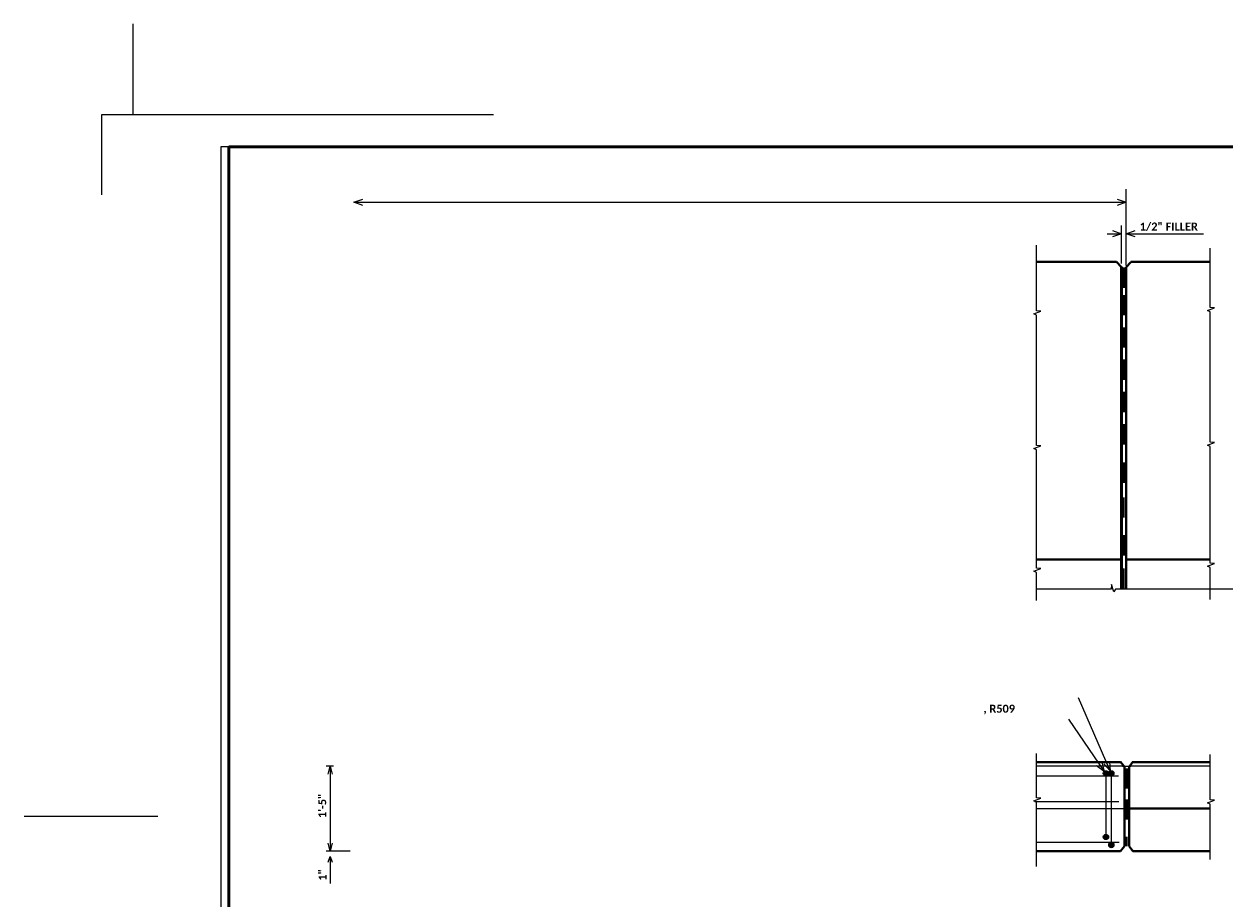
# Model space of a CAD drawing. Extents: x -972 to -537, y 1031 to 1333.
# Tile 2 of 4: x -972 to -746, y 1169 to 1333. Entities that reach past the tile are written whole.
import ezdxf

# ---------------------------------------------------------------- set-up
doc = ezdxf.new("R2010")
doc.units = 0
doc.header["$MEASUREMENT"] = 0
doc.layers.add('B_ANNO_NOPLOT', color=47, linetype='Continuous', lineweight=18, plot=False)
for name, color, linetype, lineweight in [('Level 1', 7, 'Continuous', 18), ('Level 12', 7, 'Continuous', 18), ('Level 2', 7, 'Continuous', 18), ('Level 9', 7, 'Continuous', 18)]:
    doc.layers.add(name, color=color, linetype=linetype, lineweight=lineweight)
doc.styles.add('Title', font='calibrib.ttf', dxfattribs={"height": 0.125})

# ---------------------------------------------------------------- blocks, each defined once
blk = doc.blocks.new('SHT2.')
at = {"layer": 'B_ANNO_NOPLOT', "linetype": 'Continuous', "lineweight": 18}
for p, q in [((6, 264), (6, 281.12)), ((73.81, 264), (0, 264)), ((0, 264), (0, 248.97)), ((10.62, 132), (-14.56, 132))]:
    blk.add_line(p, q, dxfattribs=at)
at = {"layer": 'B_ANNO_NOPLOT', "linetype": 'Continuous', "lineweight": 50}
for p in [(24, 6), (400.5, 258)]:
    blk.add_line(p, (24, 258), dxfattribs=at)
blk = doc.blocks.new('ARROW27')
at = {"layer": 'Level 12', "color": 7, "linetype": 'Continuous', "lineweight": 18, "flags": 128}
blk.add_lwpolyline([(1.6907, -0.5843), (0, 0), (1.6907, 0.5843)], dxfattribs=at)
blk = doc.blocks.new('ARROW34')
at = {"layer": 'Level 12', "color": 7, "linetype": 'Continuous', "lineweight": 18, "flags": 128}
blk.add_lwpolyline([(-1.6907, 0.5843), (0, 0), (-1.6907, -0.5843)], dxfattribs=at)
blk = doc.blocks.new('ARROW35')
at = {"layer": 'Level 12', "color": 7, "linetype": 'Continuous', "lineweight": 18, "flags": 128}
blk.add_lwpolyline([(-1.6907, 0.5843), (0, 0), (-1.6907, -0.5843)], dxfattribs=at)
blk = doc.blocks.new('ARROW36')
at = {"layer": 'Level 12', "color": 7, "linetype": 'Continuous', "lineweight": 18, "flags": 128}
blk.add_lwpolyline([(1.6907, -0.5843), (0, 0), (1.6907, 0.5843)], dxfattribs=at)
blk = doc.blocks.new('ARROW51')
at = {"layer": 'Level 12', "color": 7, "linetype": 'Continuous', "lineweight": 18, "flags": 128}
blk.add_lwpolyline([(-0.14, 1.78), (0, 0), (-1.21, 1.32)], dxfattribs=at)
blk = doc.blocks.new('ARROW52')
at = {"layer": 'Level 12', "color": 7, "linetype": 'Continuous', "lineweight": 18, "flags": 128}
blk.add_lwpolyline([(-0.47, 1.72), (0, 0), (-1.44, 1.06)], dxfattribs=at)
blk = doc.blocks.new('ARROW127')
at = {"layer": 'Level 2', "color": 7, "linetype": 'Continuous', "lineweight": 18, "flags": 128}
blk.add_lwpolyline([(-0.37, -1.06), (0, 0), (0.37, -1.06)], dxfattribs=at)

msp = doc.modelspace()

# ---------------------------------------------------------------- hatches: boundary and pattern name
at = {"layer": 'Level 12', "linetype": 'Continuous'}
h = msp.add_hatch(color=3, dxfattribs=at)
edge = h.paths.add_edge_path()
edge.add_arc((-768.47, 1192.41), 0.5, 0, 360)
h = msp.add_hatch(color=3, dxfattribs=at)
edge = h.paths.add_edge_path()
edge.add_arc((-767.46, 1192.42), 0.5, 0, 360)
h = msp.add_hatch(color=3, dxfattribs=at)
edge = h.paths.add_edge_path()
edge.add_arc((-768.47, 1180.44), 0.5, 0, 360)
h = msp.add_hatch(color=3, dxfattribs=at)
edge = h.paths.add_edge_path()
edge.add_arc((-767.46, 1178.92), 0.5, 0, 360)

# ---------------------------------------------------------------- linework, layer by layer
at = {"layer": 'B_ANNO_NOPLOT'}
msp.add_lwpolyline([(-557.06, 1058.3), (-557.06, 1310.3), (-935.06, 1310.3), (-935.06, 1058.3)], close=True, dxfattribs=at)
at = {"layer": 'Level 1', "color": 1, "linetype": 'Continuous', "lineweight": 18}
for p, q in [((-913.87, 1193.79), (-915.23, 1193.79)), ((-914.48, 1193.79), (-914.48, 1177.79)), ((-910.74, 1177.79), (-915.23, 1177.79))]:
    msp.add_line(p, q, dxfattribs=at)
at = {"layer": 'Level 1', "color": 1, "linetype": 'Continuous', "lineweight": 18, "flags": 128}
for points in [[(-914.85, 1192.29), (-914.48, 1193.79), (-914.1, 1192.29)], [(-914.1, 1179.29), (-914.48, 1177.79), (-914.85, 1179.29)]]:
    msp.add_lwpolyline(points, dxfattribs=at)
at = {"layer": 'Level 12', "color": 1, "linetype": 'Continuous', "lineweight": 18}
for p, q in [((-764.69, 1287.95), (-764.69, 1302.37)), ((-765.55, 1288.35), (-765.55, 1295.49)), ((-768.23, 1293.96), (-765.55, 1293.96)), ((-764.68, 1293.96), (-750.1, 1293.96))]:
    msp.add_line(p, q, dxfattribs=at)
at = {"layer": 'Level 12', "color": 1}
for p, q in [((-910.05, 1299.88), (-764.69, 1299.88)), ((-767.67, 1192.88), (-773.63, 1206.6)), ((-775.55, 1202.64), (-768.8, 1192.79))]:
    msp.add_line(p, q, dxfattribs=at)
at = {"layer": 'Level 12', "color": 2, "linetype": 'Continuous', "lineweight": 40}
for p, q in [((-781.45, 1288.65), (-766.51, 1288.65)), ((-765.55, 1287.69), (-766.51, 1288.65)), ((-764.69, 1287.67), (-764.69, 1227.09)), ((-764.68, 1287.69), (-763.76, 1288.61)), ((-763.76, 1288.65), (-748.86, 1288.65)), ((-781.46, 1232.64), (-765.56, 1232.64)), ((-764.69, 1232.64), (-748.87, 1232.64)), ((-765.74, 1194.56), (-764.99, 1193.62)), ((-764.99, 1193.62), (-764.99, 1178.74)), ((-763.44, 1194.56), (-764.1, 1193.62)), ((-764.1, 1193.62), (-764.1, 1178.74)), ((-764.1, 1179.94), (-764.1, 1179)), ((-765.75, 1177.79), (-764.99, 1178.74)), ((-763.43, 1177.79), (-764.1, 1178.74))]:
    msp.add_line(p, q, dxfattribs=at)
at = {"layer": 'Level 12', "color": 2, "linetype": 'Continuous', "lineweight": 50}
msp.add_line((-765.56, 1287.7), (-765.56, 1227.09), dxfattribs=at)
at = {"layer": 'Level 12', "color": 7, "linetype": 'Continuous', "lineweight": 50}
for p, q in [((-765.08, 1287.6), (-765.08, 1283.8)), ((-765.16, 1282.42), (-765.16, 1278.62)), ((-765.16, 1276.34), (-765.16, 1272.54)), ((-765.16, 1270.26), (-765.16, 1266.46)), ((-765.16, 1264.19), (-765.16, 1260.39)), ((-765.16, 1258.11), (-765.16, 1254.31)), ((-765.09, 1250.91), (-765.09, 1247.11)), ((-765.22, 1244.35), (-765.22, 1240.55)), ((-765.09, 1237.21), (-765.09, 1233.41)), ((-765.22, 1230.97), (-765.22, 1227.17)), ((-764.56, 1193.34), (-764.56, 1189.54)), ((-764.62, 1187.51), (-764.62, 1183.71)), ((-764.69, 1180.5), (-764.69, 1178.74))]:
    msp.add_line(p, q, dxfattribs=at)
at = {"layer": 'Level 12', "color": 2, "lineweight": 40}
for p, q in [((-765.73, 1194.54), (-781.55, 1194.54)), ((-748.87, 1194.54), (-763.46, 1194.54)), ((-764.1, 1185.79), (-748.87, 1185.79)), ((-765.75, 1177.79), (-781.55, 1177.79)), ((-763.43, 1177.79), (-748.87, 1177.79))]:
    msp.add_line(p, q, dxfattribs=at)
at = {"layer": 'Level 12', "linetype": 'Continuous'}
for p, q in [((-765.38, 1193.79), (-781.55, 1193.79)), ((-748.87, 1193.79), (-763.76, 1193.79))]:
    msp.add_line(p, q, dxfattribs=at)
at = {"layer": 'Level 12'}
msp.add_line((-765.38, 1193.79), (-763.76, 1193.79), dxfattribs=at)
at = {"layer": 'Level 12', "color": 3}
for p, q in [((-781.55, 1191.93), (-766.13, 1191.93)), ((-781.87, 1187.14), (-766.05, 1187.14)), ((-781.55, 1179.47), (-765.97, 1179.47))]:
    msp.add_line(p, q, dxfattribs=at)
at = {"layer": 'Level 12', "color": 3, "linetype": 'Continuous', "lineweight": 18}
for p, q in [((-768.47, 1191.93), (-768.47, 1180.42)), ((-767.46, 1191.93), (-767.46, 1178.92))]:
    msp.add_line(p, q, dxfattribs=at)
at = {"layer": 'Level 12', "color": 2, "lineweight": 25}
msp.add_line((-781.55, 1185.79), (-764.99, 1185.79), dxfattribs=at)
at = {"layer": 'Level 12', "color": 7, "linetype": 'Continuous', "lineweight": 18, "flags": 128}
for points in [[(-781.55, 1268.8), (-781.55, 1278.62), (-782.04, 1278.88), (-780.7, 1279.37), (-781.55, 1279.45), (-781.55, 1291.83)], [(-748.87, 1269.42), (-748.87, 1279.24), (-749.36, 1279.5), (-748.02, 1280), (-748.87, 1280.07), (-748.87, 1291.26)], [(-748.87, 1244.1), (-748.87, 1253.92), (-749.36, 1254.18), (-748.02, 1254.68), (-748.87, 1254.75), (-748.87, 1269.42)], [(-781.55, 1243.48), (-781.55, 1253.3), (-782.04, 1253.56), (-780.7, 1254.06), (-781.55, 1254.13), (-781.55, 1268.8)], [(-748.87, 1225.12), (-748.87, 1231.12), (-749.36, 1231.38), (-748.02, 1231.88), (-748.87, 1231.95), (-748.87, 1245.45)], [(-781.55, 1224.94), (-781.55, 1230.19), (-782.04, 1230.45), (-780.7, 1230.95), (-781.55, 1231.02), (-781.55, 1244.52)], [(-743.68, 1227.09), (-766.7, 1227.09), (-766.96, 1226.6), (-767.45, 1227.94), (-767.52, 1227.09), (-781.55, 1227.09)], [(-781.55, 1174.89), (-781.55, 1186.97), (-782.04, 1187.23), (-780.7, 1187.72), (-781.55, 1187.79), (-781.55, 1196.18)], [(-748.87, 1176.21), (-748.87, 1186.59), (-749.36, 1186.85), (-748.02, 1187.34), (-748.87, 1187.41), (-748.87, 1195.96)]]:
    msp.add_lwpolyline(points, dxfattribs=at)
at = {"layer": 'Level 12', "color": 3, "linetype": 'Continuous', "lineweight": 18}
for centre in [(-768.47, 1192.41), (-767.46, 1192.42), (-768.47, 1180.44), (-767.46, 1178.92)]:
    msp.add_circle(centre, 0.5, dxfattribs=at)
at = {"layer": 'Level 2', "color": 1}
msp.add_line((-914.48, 1176.79), (-914.48, 1171.7), dxfattribs=at)

# ---------------------------------------------------------------- block references
at = {"color": 7, "linetype": 'Continuous', "lineweight": 18}
for name, p in [('ARROW27', (-910.05, 1299.88)), ('ARROW34', (-764.69, 1299.88)), ('ARROW35', (-765.55, 1293.96)), ('ARROW36', (-764.68, 1293.96)), ('ARROW52', (-768.8, 1192.79)), ('ARROW51', (-767.67, 1192.88)), ('ARROW127', (-914.48, 1176.79))]:
    msp.add_blockref(name, p, dxfattribs=at)
at = {"layer": 'B_ANNO_NOPLOT', "color": 7, "linetype": 'Continuous', "lineweight": 18}
msp.add_blockref('SHT2.', (-957.56, 1052.3), dxfattribs=at)

# ---------------------------------------------------------------- texts
at = {"layer": 'Level 1', "color": 1, "linetype": 'Continuous', "lineweight": 18, "char_height": 1.5, "attachment_point": 5, "rotation": 90, "line_spacing_factor": 0.8, "style": 'Title'}
for s, insert in [('{\\C1;1\'-5"}', (-915.98, 1186.31)), ('{\\C1;1"}', (-915.93, 1173.32))]:
    msp.add_mtext(s, dxfattribs=dict(at, insert=insert))
at = {"layer": 'Level 12', "color": 1, "linetype": 'Continuous', "lineweight": 18, "insert": (-762.11, 1294.45), "char_height": 1.5, "attachment_point": 7, "line_spacing_factor": 0.8, "style": 'Title'}
msp.add_mtext('{\\C1;1/2" FILLER}', dxfattribs=at)
at = {"layer": 'Level 9', "color": 1, "insert": (-791.53, 1205.33), "char_height": 1.5, "attachment_point": 1, "line_spacing_factor": 0.8, "style": 'Title'}
msp.add_mtext('{\\C1;, R509}', dxfattribs=at)

doc.saveas('drawing.dxf')
